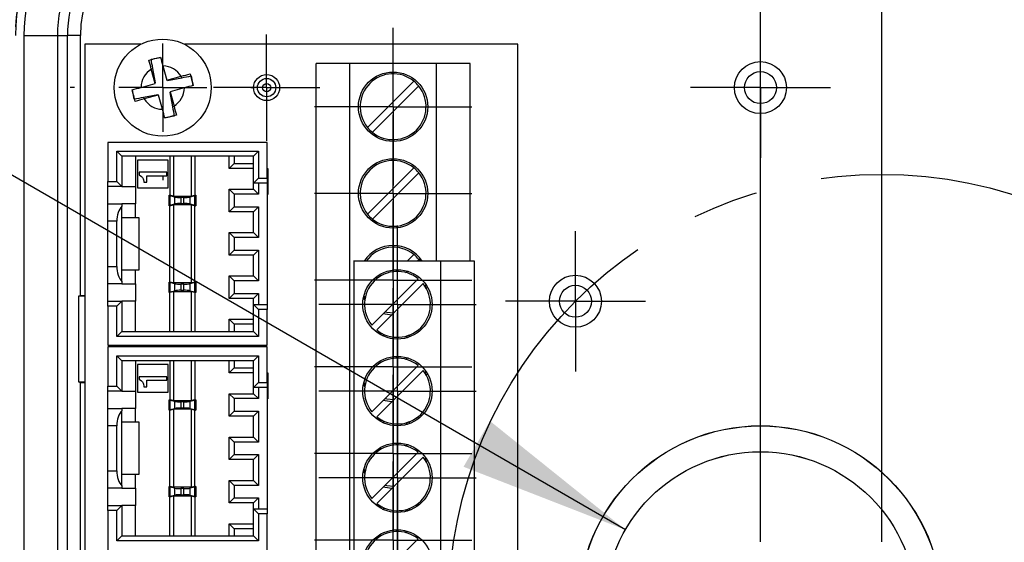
# Model space of a CAD drawing. Header units: millimetres. Extents: x 19 to 819, y 19 to 629.
# Tile 7 of 17: x 159 to 216, y 450 to 480. Entities that reach past the tile are written whole.
import ezdxf

# ---------------------------------------------------------------- set-up
doc = ezdxf.new("R2010")
doc.units = ezdxf.units.MM
doc.header["$LTSCALE"] = 3
doc.linetypes.add('SLD-Center', pattern=[19.05, 15.24, -1.27, 1.27, -1.27])
doc.linetypes.add('SLD-Solid', pattern=[0])
doc.layers.add('CENTER', color=40, linetype='SLD-Center')
doc.layers.add('DIMENSIONS', color=140, linetype='SLD-Solid', lineweight=25)
doc.styles.add('SLDTEXTSTYLE0', font='TXT', dxfattribs={"width": 0.7})
doc.dimstyles.new('SLDDIMSTYLE0', dxfattribs={"dimtxt": 6.474023, "dimasz": 9.906, "dimexe": 0, "dimexo": 0.0625, "dimgap": 1.618506, "dimtad": 0, "dimtih": 1, "dimtoh": 1, "dimdec": 1, "dimrnd": 1e-09, "dimzin": 4, "dimdsep": 46, "dimtxsty": 'SLDTEXTSTYLE0', "dimsah": 1, "dimcen": 0, "dimadec": 0, "dimazin": 1, "dimtfac": 1, "dimtdec": 1, "dimtofl": 0, "dimtmove": 0, "dimatfit": 3, "dimfxl": 0, "dimfrac": 2, "dimtolj": 1, "dimtzin": 12, "dimarcsym": 0})
doc.dimstyles.new('SLDDIMSTYLE1', dxfattribs={"dimtxt": 6.474023, "dimasz": 9.906, "dimexe": 0, "dimexo": 0.0625, "dimgap": 1.618506, "dimtad": 0, "dimtih": 1, "dimtoh": 1, "dimdec": 1, "dimrnd": 1e-09, "dimzin": 12, "dimdsep": 46, "dimtxsty": 'SLDTEXTSTYLE0', "dimsah": 1, "dimcen": 0.09, "dimadec": 0, "dimazin": 3, "dimtfac": 1, "dimtdec": 1, "dimtofl": 0, "dimtmove": 0, "dimatfit": 3, "dimfxl": 0, "dimfrac": 2, "dimtolj": 1, "dimtzin": 12, "dimarcsym": 0})
doc.dimstyles.new('SLDDIMSTYLE3', dxfattribs={"dimtxt": 6.474023, "dimasz": 9.906, "dimexe": 0, "dimexo": 0.0625, "dimgap": 1.618506, "dimtad": 0, "dimtih": 1, "dimtoh": 1, "dimdec": 1, "dimrnd": 1e-09, "dimzin": 12, "dimdsep": 46, "dimtxsty": 'SLDTEXTSTYLE0', "dimsah": 1, "dimcen": 0, "dimadec": 0, "dimazin": 3, "dimtfac": 1, "dimtdec": 1, "dimtofl": 0, "dimtmove": 0, "dimatfit": 3, "dimfxl": 0, "dimfrac": 2, "dimtolj": 1, "dimtzin": 12, "dimarcsym": 0})

# ---------------------------------------------------------------- blocks, each defined once
blk = doc.blocks.new('_D')
at = {"layer": 'DIMENSIONS'}
for p, q in [((228.524, 430.374), (282.636, 386.018)), ((315.397, 400.564), (313.223, 400.564)), ((313.223, 400.564), (313.223, 390.275)), ((334.635, 400.564), (336.809, 400.564)), ((336.809, 400.564), (336.809, 390.275)), ((313.223, 390.275), (315.397, 390.275)), ((336.809, 390.275), (334.635, 390.275)), ((282.636, 386.018), (299.304, 386.018))]:
    blk.add_line(p, q, dxfattribs=at)
blk.add_solid([(228.524, 430.374), (235.219, 422.915), (237.151, 425.273)], dxfattribs=at)
at = {"layer": 'DIMENSIONS', "char_height": 6.35, "attachment_point": 1, "style": 'SLDTEXTSTYLE0'}
for s, insert in [('%%c', (310.509, 410.199)), ('50.0', (320.284, 410.199)), ('1.97', (315.397, 398.46)), ('DRILLING', (304.067, 386.722)), ('PATTERN', (305.56, 376.432))]:
    blk.add_mtext(s, dxfattribs=dict(at, insert=insert))
blk = doc.blocks.new('_D_1')
at = {"layer": 'DIMENSIONS'}
for p, q in [((147.439, 471.383), (147.439, 566.247)), ((209.19, 450.032), (209.19, 566.247)), ((104.438, 556.722), (102.264, 556.722)), ((102.264, 556.722), (102.264, 546.433)), ((123.676, 556.722), (125.85, 556.722)), ((125.85, 556.722), (125.85, 546.433)), ((147.439, 556.722), (132.448, 556.722)), ((209.19, 556.722), (147.439, 556.722)), ((102.264, 546.433), (104.438, 546.433)), ((125.85, 546.433), (123.676, 546.433))]:
    blk.add_line(p, q, dxfattribs=at)
for points in [[(147.439, 556.722), (157.345, 555.198), (157.345, 558.246)], [(209.19, 556.722), (199.284, 558.246), (199.284, 555.198)]]:
    blk.add_solid(points, dxfattribs=at)
at = {"layer": 'DIMENSIONS', "char_height": 6.35, "attachment_point": 1, "style": 'SLDTEXTSTYLE0'}
for s, insert in [('61.8', (104.438, 566.357)), ('2.43', (104.438, 554.619))]:
    blk.add_mtext(s, dxfattribs=dict(at, insert=insert))
blk = doc.blocks.new('_D_3')
at = {"layer": 'DIMENSIONS'}
for p, q in [((134.039, 485.569), (117.37, 485.569)), ((194.395, 450.722), (134.039, 485.569))]:
    blk.add_line(p, q, dxfattribs=at)
blk.add_solid([(194.395, 450.722), (186.579, 456.995), (185.055, 454.356)], dxfattribs=at)
at = {"layer": 'DIMENSIONS', "char_height": 6.35, "attachment_point": 1, "style": 'SLDTEXTSTYLE0'}
for s, insert in [('M20', (79.282, 493.755)), ('KNOCKOUT', (63.866, 483.465))]:
    blk.add_mtext(s, dxfattribs=dict(at, insert=insert))
blk = doc.blocks.new('_D_5')
at = {"layer": 'DIMENSIONS'}
for p, q in [((147.439, 471.383), (147.439, 530.247)), ((202.19, 450.032), (202.19, 530.247)), ((104.438, 520.722), (102.264, 520.722)), ((102.264, 520.722), (102.264, 510.433)), ((123.676, 520.722), (125.85, 520.722)), ((125.85, 520.722), (125.85, 510.433)), ((147.439, 520.722), (132.448, 520.722)), ((202.19, 520.722), (147.439, 520.722)), ((102.264, 510.433), (104.438, 510.433)), ((125.85, 510.433), (123.676, 510.433))]:
    blk.add_line(p, q, dxfattribs=at)
for points in [[(147.439, 520.722), (157.345, 519.198), (157.345, 522.246)], [(202.19, 520.722), (192.284, 522.246), (192.284, 519.198)]]:
    blk.add_solid(points, dxfattribs=at)
at = {"layer": 'DIMENSIONS', "char_height": 6.35, "attachment_point": 1, "style": 'SLDTEXTSTYLE0'}
for s, insert in [('54.8', (104.438, 530.357)), ('2.16', (104.438, 518.619))]:
    blk.add_mtext(s, dxfattribs=dict(at, insert=insert))
blk = doc.blocks.new('SW_CENTERMARKSYMBOL_0')
at = {"layer": 'CENTER', "color": 0}
for p, q in [((0, 5.08), (0, 5.34)), ((0, 0), (0, 2.54)), ((-5.08, 0), (-5.34, 0)), ((0, 0), (-2.54, 0)), ((0, 0), (0, -2.54)), ((0, 0), (2.54, 0)), ((5.08, 0), (5.34, 0)), ((0, -5.08), (0, -5.34))]:
    blk.add_line(p, q, dxfattribs=at)
blk = doc.blocks.new('SW_CENTERMARKSYMBOL_5')
at = {"layer": 'CENTER', "color": 0}
for p, q in [((0, 2.54), (0, 4.54)), ((0, 0), (0, 2.54)), ((-2.54, 0), (-4.54, 0)), ((0, 0), (-2.54, 0)), ((0, 0), (0, -2.54)), ((0, 0), (2.54, 0)), ((2.54, 0), (4.54, 0)), ((0, -2.54), (0, -4.54))]:
    blk.add_line(p, q, dxfattribs=at)
blk = doc.blocks.new('SW_CENTERMARKSYMBOL_6')
at = {"layer": 'CENTER', "color": 0}
for p, q in [((0, 2.54), (0, 4.54)), ((0, 0), (0, 2.54)), ((-2.54, 0), (-4.54, 0)), ((0, 0), (-2.54, 0)), ((0, 0), (0, -2.54)), ((0, 0), (2.54, 0)), ((2.54, 0), (4.54, 0)), ((0, -2.54), (0, -4.54))]:
    blk.add_line(p, q, dxfattribs=at)
blk = doc.blocks.new('SW_CENTERMARKSYMBOL_7')
at = {"layer": 'CENTER', "color": 0}
for p, q in [((0, 2.54), (0, 4.54)), ((0, 0), (0, 2.54)), ((-2.54, 0), (-4.54, 0)), ((0, 0), (-2.54, 0)), ((0, 0), (0, -2.54)), ((0, 0), (2.54, 0)), ((2.54, 0), (4.54, 0)), ((0, -2.54), (0, -4.54))]:
    blk.add_line(p, q, dxfattribs=at)
blk = doc.blocks.new('SW_CENTERMARKSYMBOL_8')
at = {"layer": 'CENTER', "color": 0}
for p, q in [((0, 2.54), (0, 4.54)), ((0, 0), (0, 2.54)), ((-2.54, 0), (-4.54, 0)), ((0, 0), (-2.54, 0)), ((0, 0), (0, -2.54)), ((0, 0), (2.54, 0)), ((2.54, 0), (4.54, 0)), ((0, -2.54), (0, -4.54))]:
    blk.add_line(p, q, dxfattribs=at)
blk = doc.blocks.new('SW_CENTERMARKSYMBOL_13')
at = {"layer": 'CENTER', "color": 0}
for p, q in [((0, 5.08), (0, 13.031)), ((0, 0), (0, 2.54)), ((-5.08, 0), (-13.031, 0)), ((0, 0), (-2.54, 0)), ((0, 0), (0, -2.54)), ((0, 0), (2.54, 0)), ((5.08, 0), (13.063, 0)), ((0, -5.08), (0, -13.031))]:
    blk.add_line(p, q, dxfattribs=at)
blk = doc.blocks.new('SW_CENTERMARKSYMBOL_17')
at = {"layer": 'CENTER', "color": 0}
for p, q in [((0, 2.54), (0, 3.069)), ((0, 0), (0, 2.54)), ((-2.54, 0), (-3.069, 0)), ((0, 0), (-2.54, 0)), ((0, 0), (0, -2.54)), ((0, 0), (2.54, 0)), ((2.54, 0), (3.069, 0)), ((0, -2.54), (0, -3.069))]:
    blk.add_line(p, q, dxfattribs=at)
blk = doc.blocks.new('SW_CENTERMARKSYMBOL_20')
at = {"layer": 'CENTER', "color": 0}
for p, q in [((0, 2.54), (0, 4.04)), ((0, 0), (0, 2.54)), ((-2.54, 0), (-4.04, 0)), ((0, 0), (-2.54, 0)), ((0, 0), (0, -2.54)), ((0, 0), (2.54, 0)), ((2.54, 0), (4.04, 0)), ((0, -2.54), (0, -4.04))]:
    blk.add_line(p, q, dxfattribs=at)
blk = doc.blocks.new('SW_CENTERMARKSYMBOL_21')
at = {"layer": 'CENTER', "color": 0}
for p, q in [((0, 2.54), (0, 4.04)), ((0, 0), (0, 2.54)), ((-2.54, 0), (-4.04, 0)), ((0, 0), (-2.54, 0)), ((0, 0), (0, -2.54)), ((0, 0), (2.54, 0)), ((2.54, 0), (4.04, 0)), ((0, -2.54), (0, -4.04))]:
    blk.add_line(p, q, dxfattribs=at)
blk = doc.blocks.new('SW_CENTERMARKSYMBOL_29')
at = {"layer": 'CENTER', "color": 0}
for p, q in [((0, 2.54), (0, 4.54)), ((0, 0), (0, 2.54)), ((-2.54, 0), (-4.54, 0)), ((0, 0), (-2.54, 0)), ((0, 0), (0, -2.54)), ((0, 0), (2.54, 0)), ((2.54, 0), (4.54, 0)), ((0, -2.54), (0, -4.54))]:
    blk.add_line(p, q, dxfattribs=at)
blk = doc.blocks.new('SW_CENTERMARKSYMBOL_30')
at = {"layer": 'CENTER', "color": 0}
for p, q in [((0, 2.54), (0, 4.54)), ((0, 0), (0, 2.54)), ((-2.54, 0), (-4.54, 0)), ((0, 0), (-2.54, 0)), ((0, 0), (0, -2.54)), ((0, 0), (2.54, 0)), ((2.54, 0), (4.54, 0)), ((0, -2.54), (0, -4.54))]:
    blk.add_line(p, q, dxfattribs=at)
blk = doc.blocks.new('SW_CENTERMARKSYMBOL_31')
at = {"layer": 'CENTER', "color": 0}
for p, q in [((0, 2.54), (0, 4.54)), ((0, 0), (0, 2.54)), ((-2.54, 0), (-4.54, 0)), ((0, 0), (-2.54, 0)), ((0, 0), (0, -2.54)), ((0, 0), (2.54, 0)), ((2.54, 0), (4.54, 0)), ((0, -2.54), (0, -4.54))]:
    blk.add_line(p, q, dxfattribs=at)
blk = doc.blocks.new('SW_CENTERMARKSYMBOL_32')
at = {"layer": 'CENTER', "color": 0}
for p, q in [((0, 2.54), (0, 4.54)), ((0, 0), (0, 2.54)), ((-2.54, 0), (-4.54, 0)), ((0, 0), (-2.54, 0)), ((0, 0), (0, -2.54)), ((0, 0), (2.54, 0)), ((2.54, 0), (4.54, 0)), ((0, -2.54), (0, -4.54))]:
    blk.add_line(p, q, dxfattribs=at)
blk = doc.blocks.new('SW_CENTERMARKSYMBOL_33')
at = {"layer": 'CENTER', "color": 0}
for p, q in [((0, 2.54), (0, 4.54)), ((0, 0), (0, 2.54)), ((-2.54, 0), (-4.54, 0)), ((0, 0), (-2.54, 0)), ((0, 0), (0, -2.54)), ((0, 0), (2.54, 0)), ((2.54, 0), (4.54, 0)), ((0, -2.54), (0, -4.54))]:
    blk.add_line(p, q, dxfattribs=at)
blk = doc.blocks.new('SW_CENTERMARKSYMBOL_34')
at = {"layer": 'CENTER', "color": 0}
for p, q in [((0, 2.54), (0, 4.54)), ((0, 0), (0, 2.54)), ((-2.54, 0), (-4.54, 0)), ((0, 0), (-2.54, 0)), ((0, 0), (0, -2.54)), ((0, 0), (2.54, 0)), ((2.54, 0), (4.54, 0)), ((0, -2.54), (0, -4.54))]:
    blk.add_line(p, q, dxfattribs=at)

msp = doc.modelspace()

# ---------------------------------------------------------------- linework, layer by layer
for p, q in [((159.685, 479.222), (161.616, 479.222)), ((159.685, 479.222), (159.685, 413.222)), ((161.616, 479.222), (162.19, 479.222)), ((161.616, 479.222), (161.616, 413.222)), ((162.19, 413.222), (162.19, 479.222)), ((162.94, 479.222), (162.19, 479.222)), ((162.94, 464.222), (162.94, 479.222)), ((163.19, 478.722), (163.19, 413.722)), ((166.429, 478.722), (163.19, 478.722)), ((188.19, 478.722), (168.951, 478.722)), ((188.19, 413.722), (188.19, 478.722)), ((167.018, 477.86), (167.568, 477.967)), ((167.704, 477.472), (167.932, 476.65)), ((176.54, 436.982), (176.54, 477.622)), ((178.49, 477.622), (176.54, 477.622)), ((178.49, 436.982), (178.49, 477.622)), ((183.49, 477.622), (178.49, 477.622)), ((183.49, 466.222), (183.49, 477.622)), ((185.44, 477.622), (183.49, 477.622)), ((185.44, 466.222), (185.44, 477.622)), ((167.12, 477.335), (167.035, 477.287)), ((167.262, 476.465), (167.035, 477.287)), ((167.283, 476.497), (167.12, 477.335)), ((167.932, 476.65), (168.755, 476.877)), ((168.802, 476.792), (168.758, 476.872)), ((169.328, 476.894), (169.434, 476.344)), ((166.44, 476.237), (167.262, 476.465)), ((167.255, 476.492), (167.283, 476.497)), ((167.959, 476.657), (167.964, 476.629)), ((167.964, 476.629), (168.802, 476.792)), ((182.184, 476.6), (179.512, 473.928)), ((179.795, 473.645), (182.467, 476.317)), ((166.052, 475.551), (165.945, 476.101)), ((167.415, 475.815), (166.577, 475.653)), ((167.447, 475.795), (166.625, 475.568)), ((167.42, 475.788), (167.415, 475.815)), ((167.675, 474.973), (167.447, 475.795)), ((168.124, 475.953), (168.097, 475.948)), ((168.097, 475.948), (168.259, 475.11)), ((168.939, 476.208), (168.117, 475.98)), ((168.117, 475.98), (168.344, 475.157)), ((166.577, 475.653), (166.625, 475.568)), ((168.259, 475.11), (168.339, 475.154)), ((168.361, 474.584), (167.811, 474.478)), ((173.73, 473.062), (164.53, 473.062)), ((164.53, 473.062), (164.53, 470.801)), ((173.73, 471.001), (173.73, 473.062)), ((165.041, 470.801), (165.041, 472.551)), ((165.041, 472.551), (165.33, 472.262)), ((165.041, 472.551), (173.218, 472.551)), ((165.33, 472.262), (165.33, 470.512)), ((172.93, 472.262), (165.33, 472.262)), ((166.13, 472.262), (166.13, 470.512)), ((168.105, 472.262), (168.105, 470.012)), ((168.307, 472.262), (168.307, 469.962)), ((169.353, 469.962), (169.353, 472.262)), ((169.555, 472.262), (169.555, 470.006)), ((171.53, 471.562), (171.53, 472.262)), ((171.818, 472.262), (171.818, 471.851)), ((173.218, 472.551), (172.93, 472.262)), ((172.93, 470.712), (172.93, 472.262)), ((173.218, 472.551), (173.218, 471.001)), ((168.005, 472.042), (166.23, 472.042)), ((166.23, 472.042), (166.23, 470.442)), ((168.005, 470.442), (168.005, 472.042)), ((171.53, 471.562), (171.818, 471.851)), ((171.818, 471.851), (172.93, 471.851)), ((166.33, 471.342), (166.33, 471.182)), ((167.93, 471.342), (166.33, 471.342)), ((166.33, 471.182), (166.39, 471.162)), ((166.39, 471.162), (166.47, 471.102)), ((166.77, 471.142), (167.93, 471.142)), ((166.77, 470.762), (166.77, 471.142)), ((167.93, 471.142), (167.93, 471.342)), ((172.93, 471.562), (171.53, 471.562)), ((173.73, 471.562), (173.75, 471.562)), ((173.75, 471.544), (173.73, 471.544)), ((173.73, 471.263), (173.75, 471.263)), ((173.75, 471.218), (173.73, 471.218)), ((173.73, 471.139), (173.75, 471.139)), ((173.75, 471.562), (173.75, 471.544)), ((173.75, 471.544), (173.75, 471.263)), ((173.75, 471.263), (173.75, 471.218)), ((173.75, 471.218), (173.75, 471.139)), ((173.75, 471.139), (173.75, 471.076)), ((182.184, 471.6), (179.512, 468.928)), ((179.795, 468.645), (182.467, 471.317)), ((164.53, 470.801), (165.041, 470.801)), ((164.53, 470.512), (164.53, 470.801)), ((165.041, 470.801), (165.33, 470.512)), ((166.47, 471.102), (166.53, 471.042)), ((166.53, 471.042), (166.57, 470.962)), ((166.57, 470.962), (166.59, 470.902)), ((166.59, 470.902), (166.61, 470.802)), ((166.61, 470.802), (166.61, 470.762)), ((166.61, 470.762), (166.77, 470.762)), ((173.218, 471.001), (172.93, 470.712)), ((173.73, 470.712), (172.93, 470.712)), ((172.93, 470.362), (172.93, 470.712)), ((173.218, 471.001), (173.73, 471.001)), ((173.218, 470.712), (173.218, 470.074)), ((173.73, 471.076), (173.75, 471.076)), ((173.75, 471.057), (173.73, 471.057)), ((173.73, 471.001), (173.73, 470.712)), ((173.73, 470.77), (173.75, 470.77)), ((173.75, 470.725), (173.73, 470.725)), ((173.73, 470.712), (173.73, 463.712)), ((173.75, 471.076), (173.75, 471.057)), ((173.75, 471.057), (173.75, 470.77)), ((173.75, 470.77), (173.75, 470.725)), ((173.75, 470.725), (173.75, 470.131)), ((165.33, 470.512), (164.53, 470.512)), ((164.53, 469.512), (164.53, 470.512)), ((165.33, 470.512), (166.13, 470.512)), ((166.13, 470.512), (166.13, 469.512)), ((166.23, 470.442), (168.005, 470.442)), ((168.055, 470.012), (168.076, 470.012)), ((168.055, 470.001), (168.055, 470.012)), ((168.055, 469.424), (168.055, 470.001)), ((168.307, 469.962), (168.076, 470.012)), ((168.076, 470.012), (168.105, 470.012)), ((169.555, 470.006), (169.353, 469.962)), ((169.555, 470.012), (169.605, 470.012)), ((169.605, 470.012), (169.605, 470.001)), ((169.605, 470.001), (169.605, 469.424)), ((171.818, 470.074), (171.53, 470.362)), ((171.53, 470.362), (172.93, 470.362)), ((171.53, 469.062), (171.53, 470.362)), ((171.818, 470.074), (171.818, 469.351)), ((173.218, 470.074), (171.818, 470.074)), ((173.218, 470.074), (172.93, 470.362)), ((173.73, 470.131), (173.75, 470.131)), ((173.75, 470.067), (173.73, 470.067)), ((173.75, 470.131), (173.75, 470.067)), ((164.53, 469.512), (165.33, 469.512)), ((164.53, 468.512), (164.53, 469.512)), ((165.33, 469.512), (165.33, 469.378)), ((166.13, 469.512), (165.33, 469.512)), ((166.13, 468.712), (166.13, 469.512)), ((168.055, 469.412), (168.055, 469.424)), ((168.076, 469.412), (168.055, 469.412)), ((168.076, 469.412), (168.307, 469.462)), ((168.076, 469.412), (168.105, 469.412)), ((168.105, 465.012), (168.105, 469.412)), ((168.401, 469.912), (168.108, 469.976)), ((168.108, 469.976), (168.108, 469.449)), ((168.108, 469.449), (168.401, 469.512)), ((168.307, 469.962), (169.353, 469.962)), ((169.353, 469.462), (168.307, 469.462)), ((168.307, 469.462), (168.307, 464.962)), ((168.401, 469.512), (168.401, 469.912)), ((168.912, 469.887), (168.747, 469.887)), ((168.747, 469.887), (168.747, 469.537)), ((168.747, 469.537), (168.912, 469.537)), ((168.912, 469.537), (168.912, 469.887)), ((169.551, 469.976), (169.258, 469.912)), ((169.258, 469.912), (169.258, 469.512)), ((169.258, 469.512), (169.551, 469.449)), ((169.353, 469.462), (169.583, 469.412)), ((169.353, 464.962), (169.353, 469.462)), ((169.551, 469.449), (169.551, 469.976)), ((169.555, 465.012), (169.555, 469.412)), ((169.583, 469.412), (169.555, 469.412)), ((169.605, 469.412), (169.583, 469.412)), ((169.605, 469.424), (169.605, 469.412)), ((165.33, 468.712), (165.33, 469.378)), ((171.818, 469.351), (171.53, 469.062)), ((172.93, 469.062), (171.53, 469.062)), ((171.818, 469.351), (173.218, 469.351)), ((173.218, 469.351), (172.93, 469.062)), ((172.93, 467.862), (172.93, 469.062)), ((173.218, 469.351), (173.218, 467.574)), ((165.041, 468.512), (164.53, 468.512)), ((164.53, 465.912), (164.53, 468.512)), ((165.041, 465.912), (165.041, 468.512)), ((165.33, 465.712), (165.33, 468.712)), ((166.33, 468.712), (165.33, 468.712)), ((166.33, 465.712), (166.33, 468.712)), ((171.53, 466.562), (171.53, 467.862)), ((171.818, 467.574), (171.53, 467.862)), ((171.53, 467.862), (172.93, 467.862)), ((173.218, 467.574), (172.93, 467.862)), ((171.818, 467.574), (171.818, 466.851)), ((173.218, 467.574), (171.818, 467.574)), ((171.818, 466.851), (171.53, 466.562)), ((171.818, 466.851), (173.218, 466.851)), ((173.218, 466.851), (172.93, 466.562)), ((173.218, 466.851), (173.218, 465.074)), ((182.184, 466.6), (181.807, 466.222)), ((172.93, 466.562), (171.53, 466.562)), ((172.93, 465.362), (172.93, 466.562)), ((178.74, 466.222), (178.709, 466.222)), ((178.74, 425.582), (178.74, 466.222)), ((183.74, 466.222), (178.74, 466.222)), ((182.372, 466.222), (182.467, 466.317)), ((182.467, 466.317), (182.539, 466.222)), ((183.74, 425.582), (183.74, 466.222)), ((185.69, 466.222), (183.74, 466.222)), ((185.69, 426.772), (185.69, 466.222)), ((164.53, 465.912), (165.041, 465.912)), ((164.53, 464.912), (164.53, 465.912)), ((165.33, 465.046), (165.33, 465.712)), ((165.33, 465.712), (166.33, 465.712)), ((166.13, 464.912), (166.13, 465.712)), ((181.306, 465.721), (181.206, 465.622)), ((181.713, 465.563), (181.794, 465.644)), ((165.33, 464.912), (164.53, 464.912)), ((164.53, 463.912), (164.53, 464.912)), ((165.33, 465.046), (165.33, 464.912)), ((165.33, 464.912), (166.13, 464.912)), ((166.13, 464.912), (166.13, 463.912)), ((168.055, 465.001), (168.055, 465.012)), ((168.055, 465.012), (168.076, 465.012)), ((168.055, 464.424), (168.055, 465.001)), ((168.307, 464.962), (168.076, 465.012)), ((168.076, 465.012), (168.105, 465.012)), ((168.401, 464.912), (168.108, 464.976)), ((168.108, 464.976), (168.108, 464.449)), ((169.353, 464.962), (168.307, 464.962)), ((168.401, 464.512), (168.401, 464.912)), ((168.912, 464.887), (168.747, 464.887)), ((168.747, 464.887), (168.747, 464.537)), ((168.912, 464.537), (168.912, 464.887)), ((169.551, 464.976), (169.258, 464.912)), ((169.258, 464.912), (169.258, 464.512)), ((169.583, 465.012), (169.353, 464.962)), ((169.551, 464.449), (169.551, 464.976)), ((169.555, 465.012), (169.583, 465.012)), ((169.583, 465.012), (169.605, 465.012)), ((169.605, 465.012), (169.605, 465.001)), ((169.605, 465.001), (169.605, 464.424)), ((171.53, 464.062), (171.53, 465.362)), ((171.818, 465.074), (171.53, 465.362)), ((171.53, 465.362), (172.93, 465.362)), ((171.818, 465.074), (171.818, 464.351)), ((173.218, 465.074), (171.818, 465.074)), ((173.218, 465.074), (172.93, 465.362)), ((182.434, 465.2), (179.762, 462.528)), ((180.045, 462.245), (182.717, 464.917)), ((182.874, 464.876), (182.849, 464.732)), ((168.055, 464.412), (168.055, 464.424)), ((168.105, 464.412), (168.055, 464.412)), ((168.105, 464.419), (168.307, 464.462)), ((168.105, 462.162), (168.105, 464.419)), ((168.108, 464.449), (168.401, 464.512)), ((168.307, 464.462), (169.353, 464.462)), ((168.307, 464.462), (168.307, 462.162)), ((168.747, 464.537), (168.912, 464.537)), ((169.258, 464.512), (169.551, 464.449)), ((169.353, 464.462), (169.555, 464.419)), ((169.353, 462.162), (169.353, 464.462)), ((169.555, 464.419), (169.555, 462.162)), ((169.605, 464.412), (169.555, 464.412)), ((169.605, 464.424), (169.605, 464.412)), ((171.818, 464.351), (171.53, 464.062)), ((171.818, 464.351), (173.218, 464.351)), ((173.218, 464.351), (172.93, 464.062)), ((173.218, 464.351), (173.218, 463.712)), ((182.922, 464.606), (182.955, 464.751)), ((162.827, 464.194), (162.94, 464.222)), ((162.827, 464.194), (162.827, 459.251)), ((163.19, 464.194), (162.827, 464.194)), ((163.19, 464.222), (162.94, 464.222)), ((164.53, 463.912), (165.33, 463.912)), ((164.53, 463.624), (164.53, 463.912)), ((165.33, 463.912), (165.041, 463.624)), ((165.33, 463.912), (165.33, 462.162)), ((166.13, 463.912), (165.33, 463.912)), ((166.13, 462.162), (166.13, 463.912)), ((172.93, 464.062), (171.53, 464.062)), ((172.93, 463.712), (172.93, 464.062)), ((179.274, 464.094), (179.356, 463.969)), ((179.38, 464.113), (179.307, 464.239)), ((165.041, 463.624), (164.53, 463.624)), ((164.53, 463.624), (164.53, 461.362)), ((165.041, 461.874), (165.041, 463.624)), ((172.93, 463.712), (173.218, 463.424)), ((172.93, 463.712), (173.73, 463.712)), ((172.93, 462.162), (172.93, 463.712)), ((173.218, 463.424), (173.218, 461.874)), ((173.73, 463.424), (173.218, 463.424)), ((173.73, 463.712), (173.73, 463.424)), ((173.73, 461.362), (173.73, 463.424)), ((171.53, 462.162), (171.53, 462.862)), ((171.53, 462.862), (171.818, 462.574)), ((171.53, 462.862), (172.93, 462.862)), ((165.33, 462.162), (165.041, 461.874)), ((165.33, 462.162), (172.93, 462.162)), ((171.818, 462.574), (171.818, 462.162)), ((172.93, 462.574), (171.818, 462.574)), ((172.93, 462.162), (173.218, 461.874)), ((173.218, 461.874), (165.041, 461.874)), ((181.975, 461.863), (181.856, 461.925)), ((164.53, 461.362), (173.73, 461.362)), ((173.73, 461.272), (164.53, 461.272)), ((164.53, 461.272), (164.53, 459.011)), ((173.73, 459.211), (173.73, 461.272)), ((165.041, 460.761), (173.218, 460.761)), ((165.041, 460.761), (165.33, 460.472)), ((165.041, 459.011), (165.041, 460.761)), ((172.93, 460.472), (165.33, 460.472)), ((165.33, 460.472), (165.33, 458.722)), ((166.13, 460.472), (166.13, 458.722)), ((168.105, 460.472), (168.105, 458.222)), ((168.307, 460.472), (168.307, 458.172)), ((169.353, 458.172), (169.353, 460.472)), ((169.555, 460.472), (169.555, 458.216)), ((171.53, 459.772), (171.53, 460.472)), ((171.818, 460.472), (171.818, 460.061)), ((173.218, 460.761), (172.93, 460.472)), ((172.93, 458.922), (172.93, 460.472)), ((173.218, 460.761), (173.218, 459.211)), ((181.306, 460.721), (181.206, 460.622)), ((181.713, 460.563), (181.794, 460.644)), ((168.005, 460.252), (166.23, 460.252)), ((166.23, 460.252), (166.23, 458.652)), ((168.005, 458.652), (168.005, 460.252)), ((171.53, 459.772), (171.818, 460.061)), ((172.93, 459.772), (171.53, 459.772)), ((171.818, 460.061), (172.93, 460.061)), ((173.73, 459.772), (173.75, 459.772)), ((173.75, 459.754), (173.73, 459.754)), ((173.75, 459.772), (173.75, 459.754)), ((173.75, 459.754), (173.75, 459.473)), ((182.434, 460.2), (179.762, 457.528)), ((180.045, 457.245), (182.717, 459.917)), ((182.874, 459.876), (182.849, 459.732)), ((182.922, 459.606), (182.955, 459.751)), ((162.827, 459.251), (162.94, 459.222)), ((162.827, 459.251), (163.19, 459.251)), ((162.94, 448.722), (162.94, 459.222)), ((162.94, 459.222), (163.19, 459.222)), ((166.33, 459.552), (166.33, 459.392)), ((167.93, 459.552), (166.33, 459.552)), ((166.33, 459.392), (166.39, 459.372)), ((166.39, 459.372), (166.47, 459.312)), ((166.47, 459.312), (166.53, 459.252)), ((166.53, 459.252), (166.57, 459.172)), ((166.77, 459.352), (167.93, 459.352)), ((166.77, 458.972), (166.77, 459.352)), ((167.93, 459.352), (167.93, 459.552)), ((173.218, 459.211), (172.93, 458.922)), ((173.218, 459.211), (173.73, 459.211)), ((173.73, 459.473), (173.75, 459.473)), ((173.75, 459.428), (173.73, 459.428)), ((173.73, 459.349), (173.75, 459.349)), ((173.73, 459.286), (173.75, 459.286)), ((173.75, 459.267), (173.73, 459.267)), ((173.73, 459.211), (173.73, 458.922)), ((173.75, 459.473), (173.75, 459.428)), ((173.75, 459.428), (173.75, 459.349)), ((173.75, 459.349), (173.75, 459.286)), ((173.75, 459.286), (173.75, 459.267)), ((173.75, 459.267), (173.75, 458.98)), ((179.38, 459.113), (179.307, 459.239)), ((164.53, 459.011), (165.041, 459.011)), ((164.53, 458.722), (164.53, 459.011)), ((165.33, 458.722), (164.53, 458.722)), ((164.53, 457.722), (164.53, 458.722)), ((165.041, 459.011), (165.33, 458.722)), ((165.33, 458.722), (166.13, 458.722)), ((166.13, 458.722), (166.13, 457.722)), ((166.23, 458.652), (168.005, 458.652)), ((166.57, 459.172), (166.59, 459.112)), ((166.59, 459.112), (166.61, 459.012)), ((166.61, 459.012), (166.61, 458.972)), ((166.61, 458.972), (166.77, 458.972)), ((173.73, 458.922), (172.93, 458.922)), ((172.93, 458.572), (172.93, 458.922)), ((173.218, 458.922), (173.218, 458.284)), ((173.73, 458.98), (173.75, 458.98)), ((173.75, 458.935), (173.73, 458.935)), ((173.73, 458.922), (173.73, 451.922)), ((173.75, 458.98), (173.75, 458.935)), ((173.75, 458.935), (173.75, 458.341)), ((179.274, 459.094), (179.356, 458.969)), ((168.055, 458.222), (168.076, 458.222)), ((168.055, 458.211), (168.055, 458.222)), ((168.055, 457.634), (168.055, 458.211)), ((168.307, 458.172), (168.076, 458.222)), ((168.076, 458.222), (168.105, 458.222)), ((168.401, 458.122), (168.108, 458.186)), ((168.108, 458.186), (168.108, 457.659)), ((168.307, 458.172), (169.353, 458.172)), ((168.401, 457.722), (168.401, 458.122)), ((168.912, 458.097), (168.747, 458.097)), ((168.747, 458.097), (168.747, 457.747)), ((168.912, 457.747), (168.912, 458.097)), ((169.551, 458.186), (169.258, 458.122)), ((169.258, 458.122), (169.258, 457.722)), ((169.555, 458.216), (169.353, 458.172)), ((169.551, 457.659), (169.551, 458.186)), ((169.555, 458.222), (169.605, 458.222)), ((169.605, 458.222), (169.605, 458.211)), ((169.605, 458.211), (169.605, 457.634)), ((171.818, 458.284), (171.53, 458.572)), ((171.53, 458.572), (172.93, 458.572)), ((171.53, 457.272), (171.53, 458.572)), ((171.818, 458.284), (171.818, 457.561)), ((173.218, 458.284), (171.818, 458.284)), ((173.218, 458.284), (172.93, 458.572)), ((173.73, 458.341), (173.75, 458.341)), ((173.75, 458.277), (173.73, 458.277)), ((173.75, 458.341), (173.75, 458.277)), ((164.53, 457.722), (165.33, 457.722)), ((164.53, 456.722), (164.53, 457.722)), ((165.33, 457.722), (165.33, 457.588)), ((166.13, 457.722), (165.33, 457.722)), ((165.33, 456.922), (165.33, 457.588)), ((166.13, 456.922), (166.13, 457.722)), ((168.055, 457.622), (168.055, 457.634)), ((168.076, 457.622), (168.055, 457.622)), ((168.076, 457.622), (168.307, 457.672)), ((168.076, 457.622), (168.105, 457.622)), ((168.105, 453.222), (168.105, 457.622)), ((168.108, 457.659), (168.401, 457.722)), ((169.353, 457.672), (168.307, 457.672)), ((168.307, 457.672), (168.307, 453.172)), ((168.747, 457.747), (168.912, 457.747)), ((169.258, 457.722), (169.551, 457.659)), ((169.353, 457.672), (169.583, 457.622)), ((169.353, 453.172), (169.353, 457.672)), ((169.555, 453.222), (169.555, 457.622)), ((169.583, 457.622), (169.555, 457.622)), ((169.605, 457.622), (169.583, 457.622)), ((169.605, 457.634), (169.605, 457.622)), ((171.818, 457.561), (171.53, 457.272)), ((171.818, 457.561), (173.218, 457.561)), ((173.218, 457.561), (172.93, 457.272)), ((173.218, 457.561), (173.218, 455.784)), ((165.33, 453.922), (165.33, 456.922)), ((166.33, 456.922), (165.33, 456.922)), ((166.33, 453.922), (166.33, 456.922)), ((172.93, 457.272), (171.53, 457.272)), ((172.93, 456.072), (172.93, 457.272)), ((181.975, 456.863), (181.856, 456.925)), ((165.041, 456.722), (164.53, 456.722)), ((164.53, 454.122), (164.53, 456.722)), ((165.041, 454.122), (165.041, 456.722)), ((171.818, 455.784), (171.53, 456.072)), ((171.53, 456.072), (172.93, 456.072)), ((171.53, 454.772), (171.53, 456.072)), ((171.818, 455.784), (171.818, 455.061)), ((173.218, 455.784), (171.818, 455.784)), ((173.218, 455.784), (172.93, 456.072)), ((181.306, 455.721), (181.206, 455.622)), ((181.713, 455.563), (181.794, 455.644)), ((171.818, 455.061), (171.53, 454.772)), ((172.93, 454.772), (171.53, 454.772)), ((171.818, 455.061), (173.218, 455.061)), ((173.218, 455.061), (172.93, 454.772)), ((172.93, 453.572), (172.93, 454.772)), ((173.218, 455.061), (173.218, 453.284)), ((182.434, 455.2), (179.762, 452.528)), ((180.045, 452.245), (182.717, 454.917)), ((182.874, 454.876), (182.849, 454.732)), ((182.922, 454.606), (182.955, 454.751)), ((164.53, 454.122), (165.041, 454.122)), ((164.53, 453.122), (164.53, 454.122)), ((179.274, 454.094), (179.356, 453.969)), ((179.38, 454.113), (179.307, 454.239)), ((165.33, 453.256), (165.33, 453.922)), ((165.33, 453.922), (166.33, 453.922)), ((166.13, 453.122), (166.13, 453.922)), ((171.53, 452.272), (171.53, 453.572)), ((171.818, 453.284), (171.53, 453.572)), ((171.53, 453.572), (172.93, 453.572)), ((173.218, 453.284), (172.93, 453.572)), ((165.33, 453.122), (164.53, 453.122)), ((164.53, 452.122), (164.53, 453.122)), ((165.33, 453.256), (165.33, 453.122)), ((165.33, 453.122), (166.13, 453.122)), ((166.13, 453.122), (166.13, 452.122)), ((168.055, 453.211), (168.055, 453.222)), ((168.055, 453.222), (168.076, 453.222)), ((168.055, 452.634), (168.055, 453.211)), ((168.307, 453.172), (168.076, 453.222)), ((168.076, 453.222), (168.105, 453.222)), ((168.401, 453.122), (168.108, 453.186)), ((168.108, 453.186), (168.108, 452.659)), ((169.353, 453.172), (168.307, 453.172)), ((168.401, 452.722), (168.401, 453.122)), ((168.912, 453.097), (168.747, 453.097)), ((168.747, 453.097), (168.747, 452.747)), ((168.912, 452.747), (168.912, 453.097)), ((169.551, 453.186), (169.258, 453.122)), ((169.258, 453.122), (169.258, 452.722)), ((169.583, 453.222), (169.353, 453.172)), ((169.551, 452.659), (169.551, 453.186)), ((169.555, 453.222), (169.583, 453.222)), ((169.583, 453.222), (169.605, 453.222)), ((169.605, 453.222), (169.605, 453.211)), ((169.605, 453.211), (169.605, 452.634)), ((171.818, 453.284), (171.818, 452.561)), ((173.218, 453.284), (171.818, 453.284)), ((168.055, 452.622), (168.055, 452.634)), ((168.105, 452.622), (168.055, 452.622)), ((168.105, 452.629), (168.307, 452.672)), ((168.105, 450.372), (168.105, 452.629)), ((168.108, 452.659), (168.401, 452.722)), ((168.307, 452.672), (169.353, 452.672)), ((168.307, 452.672), (168.307, 450.372)), ((168.747, 452.747), (168.912, 452.747)), ((169.258, 452.722), (169.551, 452.659)), ((169.353, 452.672), (169.555, 452.629)), ((169.353, 450.372), (169.353, 452.672)), ((169.555, 452.629), (169.555, 450.372)), ((169.605, 452.622), (169.555, 452.622)), ((169.605, 452.634), (169.605, 452.622)), ((171.818, 452.561), (171.53, 452.272)), ((171.818, 452.561), (173.218, 452.561)), ((173.218, 452.561), (172.93, 452.272)), ((173.218, 452.561), (173.218, 451.922)), ((164.53, 452.122), (165.33, 452.122)), ((164.53, 451.834), (164.53, 452.122)), ((165.041, 451.834), (164.53, 451.834)), ((164.53, 451.834), (164.53, 449.572)), ((165.33, 452.122), (165.041, 451.834)), ((165.041, 450.084), (165.041, 451.834)), ((165.33, 452.122), (165.33, 450.372)), ((166.13, 452.122), (165.33, 452.122)), ((166.13, 450.372), (166.13, 452.122)), ((172.93, 452.272), (171.53, 452.272)), ((172.93, 451.922), (172.93, 452.272)), ((172.93, 450.372), (172.93, 451.922)), ((172.93, 451.922), (173.218, 451.634)), ((172.93, 451.922), (173.73, 451.922)), ((173.73, 451.922), (173.73, 451.634)), ((181.975, 451.863), (181.856, 451.925)), ((173.218, 451.634), (173.218, 450.084)), ((173.73, 451.634), (173.218, 451.634)), ((173.73, 449.572), (173.73, 451.634)), ((171.53, 451.072), (171.818, 450.784)), ((171.53, 451.072), (172.93, 451.072)), ((171.53, 450.372), (171.53, 451.072)), ((172.93, 450.784), (171.818, 450.784)), ((171.818, 450.784), (171.818, 450.372)), ((181.306, 450.721), (181.206, 450.622)), ((165.33, 450.372), (165.041, 450.084)), ((165.33, 450.372), (172.93, 450.372)), ((172.93, 450.372), (173.218, 450.084)), ((182.434, 450.2), (179.762, 447.528)), ((181.713, 450.563), (181.794, 450.644)), ((173.218, 450.084), (165.041, 450.084))]:
    msp.add_line(p, q)
at = {"flags": 128}
for points in [[(180.435, 463.201), (180.528, 463.176), (180.924, 463.124)], [(181.023, 463.223), (180.628, 463.257), (180.517, 463.282)], [(180.381, 462.028), (180.306, 462.002), (180.254, 461.982)], [(180.373, 461.92), (180.434, 461.939), (180.521, 461.964)], [(181.708, 461.881), (181.791, 461.845), (181.848, 461.817)], [(180.435, 458.201), (180.528, 458.176), (180.924, 458.124)], [(181.023, 458.223), (180.628, 458.257), (180.517, 458.282)], [(180.381, 457.028), (180.306, 457.002), (180.254, 456.982)], [(180.373, 456.92), (180.434, 456.939), (180.521, 456.964)], [(181.708, 456.881), (181.791, 456.845), (181.848, 456.817)], [(180.435, 453.201), (180.528, 453.176), (180.924, 453.124)], [(181.023, 453.223), (180.628, 453.257), (180.517, 453.282)], [(180.381, 452.028), (180.306, 452.002), (180.254, 451.982)], [(180.373, 451.92), (180.434, 451.939), (180.521, 451.964)], [(181.708, 451.881), (181.791, 451.845), (181.848, 451.817)]]:
    msp.add_lwpolyline(points, dxfattribs=at)
for centre, radius in [((167.69, 476.222), 2.8), ((202.19, 476.222), 1.5), ((173.69, 476.222), 0.75), ((180.99, 475.122), 2), ((202.19, 476.222), 0.923), ((173.69, 476.222), 0.529), ((173.69, 476.222), 0.234), ((180.99, 470.122), 2), ((181.24, 463.722), 2), ((191.512, 463.9), 1.5), ((191.512, 463.9), 0.923), ((181.24, 458.722), 2), ((202.19, 446.222), 10.5), ((202.19, 446.222), 10.491), ((181.24, 453.722), 2), ((202.19, 446.222), 9.001), ((202.19, 446.222), 9), ((181.24, 448.722), 2)]:
    msp.add_circle(centre, radius)
for centre, radius, start, end in [((169.19, 479.222), 9.505, 90, 180), ((169.19, 479.222), 10.017, 127.1684, 177.0704), ((169.19, 479.222), 10, 126.8699, 180), ((169.19, 479.222), 7.573, 90, 180), ((169.19, 479.222), 7, 90, 180), ((169.19, 479.222), 6.249, 90, 180), ((167.69, 476.222), 1.25, 31.5714, 89.3183), ((167.69, 476.222), 1.25, 121.5714, 179.3183), ((180.99, 475.122), 1.9, 51.0423, 218.9577), ((180.99, 475.122), 1.9, 231.0423, 38.9577), ((180.99, 475.122), 1.9, 38.9577, 51.0423), ((167.69, 476.222), 1.25, 301.5714, 359.3183), ((167.69, 476.222), 1.25, 211.5714, 269.3183), ((180.99, 475.122), 1.9, 218.9577, 231.0423), ((180.99, 470.122), 1.9, 51.0423, 218.9577), ((180.99, 470.122), 1.9, 231.0423, 38.9577), ((180.99, 470.122), 1.9, 38.9577, 51.0423), ((180.99, 470.122), 1.9, 218.9577, 231.0423), ((180.99, 465.122), 2, 33.367, 146.633), ((180.99, 465.122), 1.9, 51.0423, 144.6234), ((180.99, 465.122), 1.9, 38.9577, 51.0423), ((181.24, 463.722), 1.9, 51.0423, 218.9577), ((181.24, 463.722), 1.9, 231.0423, 38.9577), ((181.24, 458.722), 1.9, 51.0423, 218.9577), ((181.24, 458.722), 1.9, 231.0423, 38.9577), ((181.24, 453.722), 1.9, 51.0423, 218.9577), ((181.24, 453.722), 1.9, 231.0423, 38.9577), ((181.24, 448.722), 1.9, 51.0423, 218.9577)]:
    msp.add_arc(centre, radius, start, end)
for points in [[(166.893, 477.803), (167.116, 477.865), (167.339, 477.927), (167.562, 477.988)], [(167.562, 477.988), (167.607, 477.824), (167.655, 477.651), (167.704, 477.472)], [(167.035, 477.287), (166.986, 477.466), (166.938, 477.64), (166.893, 477.803)], [(167.12, 477.335), (167.085, 477.517), (167.05, 477.694), (167.018, 477.86)], [(168.755, 476.877), (168.933, 476.926), (169.107, 476.974), (169.27, 477.019)], [(168.802, 476.792), (168.984, 476.827), (169.161, 476.862), (169.328, 476.894)], [(169.27, 477.019), (169.332, 476.796), (169.394, 476.573), (169.455, 476.35)], [(165.924, 476.095), (166.088, 476.14), (166.261, 476.188), (166.44, 476.237)], [(169.455, 476.35), (169.292, 476.305), (169.118, 476.257), (168.939, 476.208)], [(166.109, 475.425), (166.047, 475.649), (165.985, 475.872), (165.924, 476.095)], [(166.577, 475.653), (166.395, 475.618), (166.218, 475.583), (166.052, 475.551)], [(166.625, 475.568), (166.446, 475.519), (166.273, 475.471), (166.109, 475.425)], [(168.259, 475.11), (168.294, 474.928), (168.329, 474.751), (168.361, 474.584)], [(168.344, 475.157), (168.393, 474.979), (168.441, 474.805), (168.487, 474.642)], [(167.817, 474.457), (167.772, 474.62), (167.724, 474.794), (167.675, 474.973)], [(168.487, 474.642), (168.263, 474.58), (168.04, 474.518), (167.817, 474.457)], [(168.055, 470.001), (168.055, 469.992), (168.074, 469.983), (168.108, 469.976)], [(169.551, 469.976), (169.585, 469.983), (169.605, 469.992), (169.605, 470.001)], [(168.108, 469.449), (168.074, 469.442), (168.055, 469.433), (168.055, 469.424)], [(169.605, 469.424), (169.605, 469.433), (169.585, 469.442), (169.551, 469.449)], [(168.055, 465.001), (168.055, 464.992), (168.074, 464.983), (168.108, 464.976)], [(169.551, 464.976), (169.585, 464.983), (169.605, 464.992), (169.605, 465.001)], [(168.108, 464.449), (168.074, 464.442), (168.055, 464.433), (168.055, 464.424)], [(169.605, 464.424), (169.605, 464.433), (169.585, 464.442), (169.551, 464.449)], [(168.055, 458.211), (168.055, 458.202), (168.074, 458.193), (168.108, 458.186)], [(169.551, 458.186), (169.585, 458.193), (169.605, 458.202), (169.605, 458.211)], [(168.108, 457.659), (168.074, 457.652), (168.055, 457.643), (168.055, 457.634)], [(169.605, 457.634), (169.605, 457.643), (169.585, 457.652), (169.551, 457.659)], [(168.055, 453.211), (168.055, 453.202), (168.074, 453.193), (168.108, 453.186)], [(169.551, 453.186), (169.585, 453.193), (169.605, 453.202), (169.605, 453.211)], [(168.108, 452.659), (168.074, 452.652), (168.055, 452.643), (168.055, 452.634)], [(169.605, 452.634), (169.605, 452.643), (169.585, 452.652), (169.551, 452.659)]]:
    msp.add_open_spline(points, degree=3)
for points in [[(168.401, 469.912), (168.434, 469.905), (168.486, 469.899), (168.609, 469.89), (168.681, 469.887), (168.747, 469.887)], [(168.747, 469.537), (168.681, 469.537), (168.609, 469.535), (168.486, 469.526), (168.434, 469.52), (168.401, 469.512)], [(168.912, 469.887), (168.978, 469.887), (169.05, 469.89), (169.174, 469.899), (169.225, 469.905), (169.258, 469.912)], [(169.258, 469.512), (169.225, 469.52), (169.174, 469.526), (169.05, 469.535), (168.978, 469.537), (168.912, 469.537)], [(165.33, 469.378), (165.246, 469.295), (165.17, 469.167), (165.067, 468.858), (165.041, 468.679), (165.041, 468.512)], [(165.041, 465.912), (165.041, 465.746), (165.067, 465.567), (165.17, 465.258), (165.246, 465.13), (165.33, 465.046)], [(168.401, 464.912), (168.434, 464.905), (168.486, 464.899), (168.609, 464.89), (168.681, 464.887), (168.747, 464.887)], [(168.912, 464.887), (168.978, 464.887), (169.05, 464.89), (169.174, 464.899), (169.225, 464.905), (169.258, 464.912)], [(168.747, 464.537), (168.681, 464.537), (168.609, 464.535), (168.486, 464.526), (168.434, 464.52), (168.401, 464.512)], [(169.258, 464.512), (169.225, 464.52), (169.174, 464.526), (169.05, 464.535), (168.978, 464.537), (168.912, 464.537)], [(168.401, 458.122), (168.434, 458.115), (168.486, 458.109), (168.609, 458.1), (168.681, 458.097), (168.747, 458.097)], [(168.912, 458.097), (168.978, 458.097), (169.05, 458.1), (169.174, 458.109), (169.225, 458.115), (169.258, 458.122)], [(165.33, 457.588), (165.246, 457.505), (165.17, 457.377), (165.067, 457.068), (165.041, 456.889), (165.041, 456.722)], [(168.747, 457.747), (168.681, 457.747), (168.609, 457.745), (168.486, 457.736), (168.434, 457.73), (168.401, 457.722)], [(169.258, 457.722), (169.225, 457.73), (169.174, 457.736), (169.05, 457.745), (168.978, 457.747), (168.912, 457.747)], [(165.041, 454.122), (165.041, 453.956), (165.067, 453.777), (165.17, 453.468), (165.246, 453.34), (165.33, 453.256)], [(168.401, 453.122), (168.434, 453.115), (168.486, 453.109), (168.609, 453.1), (168.681, 453.097), (168.747, 453.097)], [(168.912, 453.097), (168.978, 453.097), (169.05, 453.1), (169.174, 453.109), (169.225, 453.115), (169.258, 453.122)], [(168.747, 452.747), (168.681, 452.747), (168.609, 452.745), (168.486, 452.736), (168.434, 452.73), (168.401, 452.722)], [(169.258, 452.722), (169.225, 452.73), (169.174, 452.736), (169.05, 452.745), (168.978, 452.747), (168.912, 452.747)]]:
    msp.add_open_spline(points, degree=3, knots=[0, 0, 0, 0, 0.5, 0.5, 1, 1, 1, 1])
at = {"layer": 'CENTER', "linetype": 'SLD-Center'}
msp.add_circle((209.19, 446.222), 25, dxfattribs=at)

# ---------------------------------------------------------------- block references
at = {"layer": 'CENTER'}
for name, p in [('SW_CENTERMARKSYMBOL_0', (167.69, 476.222)), ('SW_CENTERMARKSYMBOL_21', (202.19, 476.222)), ('SW_CENTERMARKSYMBOL_34', (180.99, 475.122)), ('SW_CENTERMARKSYMBOL_17', (173.69, 476.222)), ('SW_CENTERMARKSYMBOL_33', (180.99, 470.122)), ('SW_CENTERMARKSYMBOL_32', (180.99, 465.122)), ('SW_CENTERMARKSYMBOL_8', (181.24, 463.722)), ('SW_CENTERMARKSYMBOL_20', (191.512, 463.9)), ('SW_CENTERMARKSYMBOL_31', (180.99, 460.122)), ('SW_CENTERMARKSYMBOL_7', (181.24, 458.722)), ('SW_CENTERMARKSYMBOL_30', (180.99, 455.122)), ('SW_CENTERMARKSYMBOL_13', (202.19, 446.222)), ('SW_CENTERMARKSYMBOL_6', (181.24, 453.722)), ('SW_CENTERMARKSYMBOL_29', (180.99, 450.122)), ('SW_CENTERMARKSYMBOL_5', (181.24, 448.722))]:
    msp.add_blockref(name, p, dxfattribs=at)

# ---------------------------------------------------------------- dimensions: what is measured, and where the dimension line sits
at = {"layer": 'DIMENSIONS'}
for base, p1, p2, picture, middle in [((147.439, 556.722), (209.19, 446.222), (147.439, 467.573), '_D_1', (114.057, 556.722)), ((202.19, 520.722), (147.439, 467.573), (202.19, 446.222), '_D_5', (114.057, 520.722))]:
    dim = msp.add_linear_dim(base=base, p1=p1, p2=p2, dimstyle='SLDDIMSTYLE1', dxfattribs=at)
    dim.commit()
    dim.dimension.update_dxf_attribs({"geometry": picture, "text_midpoint": middle, "dimtype": 160})
dim = msp.add_diameter_dim_2p(p1=(209.984, 441.722), p2=(194.395, 450.722), text='M20\\PKNOCKOUT', dimstyle='SLDDIMSTYLE3', override={"dimpost": '<>'}, dxfattribs=at)
dim.commit()
dim.dimension.update_dxf_attribs({"geometry": '_D_3', "text_midpoint": (88.237, 485.569), "dimtype": 163})
dim = msp.add_diameter_dim_2p(p1=(189.855, 462.071), p2=(228.524, 430.374), text='<>\\PDRILLING\\PPATTERN', dimstyle='SLDDIMSTYLE0', dxfattribs=at)
dim.commit()
dim.dimension.update_dxf_attribs({"geometry": '_D', "text_midpoint": (325.016, 389.364), "dimtype": 163})

doc.saveas('drawing.dxf')
